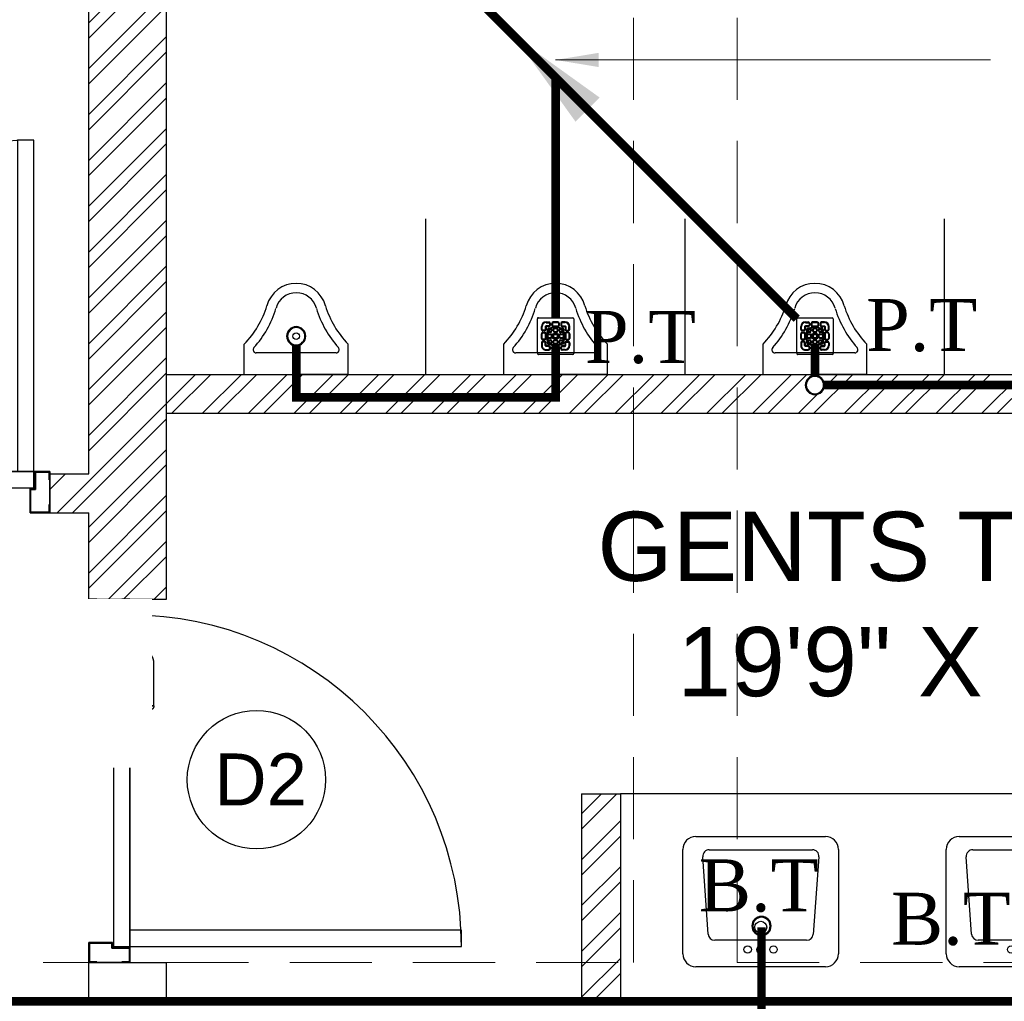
# Model space of a CAD drawing. Header units: inches. Extents: x 113025 to 158499, y 12149 to 30915.
# Tile 120 of 167: x 124021 to 124135, y 29334 to 29447. Entities that reach past the tile are written whole.
import ezdxf

# ---------------------------------------------------------------- set-up
doc = ezdxf.new("R2010")
doc.units = ezdxf.units.IN
doc.header["$MEASUREMENT"] = 0
doc.linetypes.add('HIDDEN', pattern=[0.375, 0.25, -0.125])
for name, color, linetype, lineweight in [('FLOOR RAISE', 4, 'Continuous', 5), ('PD_COLUMN', 2, 'Continuous', 60), ('PD_DOOR', 42, 'Continuous', 25), ('PD_HATCH', 45, 'Continuous', 9), ('PP- 50DIA Soil Waste Sewer pipe', 54, 'Continuous', 25), ('PP-Soil Pipe', 1, 'Continuous', 25), ('PP-SPRINKLER PIPE', 1, 'Continuous', 0), ('PP-TEXT', 7, 'Continuous', 40)]:
    doc.layers.add(name, color=color, linetype=linetype, lineweight=lineweight)
doc.layers.add('PD_025_TEXT', color=61, linetype='Continuous')
doc.layers.add('PD_BASE', color=8, linetype='Continuous', transparency=0.5)
doc.styles.add('Arial', font='GOTHIC.TTF')
doc.styles.get("Standard").update_dxf_attribs({"font": 'arial.ttf', "height": 6})
doc.styles.add('style1', font='arial.ttf', dxfattribs={"height": 500})
doc.styles.add('TIMES NEW ROMAN', font='times.ttf')
doc.dimstyles.new('ISO-10', dxfattribs={"dimtxt": 6, "dimasz": 0.5, "dimexe": 1.25, "dimexo": 0.625, "dimtad": 1, "dimtoh": 1, "dimdec": 1, "dimlunit": 4, "dimtxsty": 'Standard', "dimblk": 'ARCHTICK', "dimcen": 2.5, "dimclrt": 3, "dimadec": 0, "dimazin": 0, "dimtfac": 1, "dimtdec": 1, "dimtmove": 1, "dimatfit": 3, "dimfxl": 1, "dimarcsym": 0})
doc.dimstyles.new('PP-DIM', dxfattribs={"dimtxt": 4, "dimasz": 1, "dimexe": 1, "dimexo": 1, "dimgap": 0.09, "dimtad": 0, "dimdec": 0, "dimzin": 0, "dimdsep": 46, "dimlunit": 4, "dimtxsty": 'TIMES NEW ROMAN', "dimblk": 'ARCHTICK', "dimcen": 0.09, "dimdle": 1, "dimclrd": 256, "dimclre": 256, "dimclrt": 256, "dimadec": 0, "dimazin": 0, "dimtfac": 1, "dimtdec": 4, "dimtofl": 0, "dimtmove": 1, "dimatfit": 3, "dimfxl": 1, "dimtolj": 1, "dimtzin": 0, "dimlwd": -1, "dimlwe": -1, "dimarcsym": 0})
pattern_1 = [(45, (150297.4604, 39481.8853), (-2.65165043, 2.65165043), []), (45, (150299.228, 39481.8853), (-2.65165043, 2.65165043), [])]

# ---------------------------------------------------------------- blocks, each defined once
blk = doc.blocks.new('columns2')
at = {"layer": 'PD_HATCH', "linetype": 'HIDDEN', "ltscale": 38}
for p, q in [((936, -95), (936, 48)), ((924, -95), (924, 42)), ((756, -95), (924, -95)), ((936, -95), (1104, -95))]:
    blk.add_line(p, q, dxfattribs=at)
blk = doc.blocks.new('LV')
at = {"color": 251}
for p, q in [((-254, 510.1), (254, 510.1)), ((-304.8, 50.8), (-304.8, 459.3)), ((-205.3, 127), (-226.3, 430.8)), ((-201, 458), (203.1, 458)), ((228.4, 430.6), (205.5, 126.8)), ((304.8, 459.3), (304.8, 50.8)), ((180.2, 103.5), (-180, 103.5)), ((254, 0), (-254, 0))]:
    blk.add_line(p, q, dxfattribs=at)
for centre, radius in [((0.4, 154.3), 23.6), ((-50.8, 67.2), 14.4), ((0, 67.2), 15.3), ((50.8, 67.2), 14.4)]:
    blk.add_circle(centre, radius, dxfattribs=at)
for centre, radius, start, end in [((-254, 459.3), 50.8, 90, 180), ((254, 459.3), 50.8, 0, 90), ((-201, 432.6), 25.4, 90, 184.2016), ((203.1, 432.6), 25.4, 355.4179, 90), ((-180, 128.9), 25.4, 184.2016, 270), ((180.2, 128.9), 25.4, 270, 355.4179), ((-254, 50.8), 50.8, 180, 270), ((254, 50.8), 50.8, 270, 0)]:
    blk.add_arc(centre, radius, start, end, dxfattribs=at)
blk = doc.blocks.new('A$C33087201')
at = {"color": 251}
for p, q in [((0, 289.6), (165, 289.6)), ((0, 289.6), (0, 193.2)), ((330, 289.6), (165, 289.6)), ((330, 289.6), (330, 193.2)), ((38.1, 220.9), (291.9, 220.9))]:
    blk.add_line(p, q, dxfattribs=at)
blk.add_circle((165, 168.2), 10.4, dxfattribs=at)
for centre, radius, start, end in [((38.1, 210.9), 10, 90, 221.8242), ((291.9, 210.9), 10, 318.1758, 90), ((-215.7, -16.2), 300.6, 16.9059, 44.1446), ((-215.7, -16.2), 330.6, 16.9059, 41.8242), ((545.7, -16.2), 330.6, 138.1758, 163.0941), ((545.7, -16.2), 300.6, 135.8554, 163.0941), ((164.8, 96.2), 96.2, 195.0681, 270.0943), ((164.8, 96.2), 66.2, 195.0681, 270.0943), ((165.2, 96.2), 66.2, 269.9057, 344.9319), ((165.2, 96.2), 96.2, 269.9057, 344.9319)]:
    blk.add_arc(centre, radius, start, end, dxfattribs=at)
blk = doc.blocks.new('door 1')
at = {"layer": 'PD_DOOR', "color": 251}
for p, q in [((159755.9, 15337.6), (159695.9, 15337.6)), ((159695.9, 15337.6), (159695.9, 15312.6)), ((159695.9, 15312.6), (159695.9, 15337.6)), ((159695.9, 15337.6), (159755.9, 15337.6)), ((159695.9, 15212.6), (159695.9, 15337.6)), ((159697.9, 15312.6), (159697.9, 15335.6)), ((159697.9, 15335.6), (159753.9, 15335.6)), ((159753.9, 15335.6), (159697.9, 15335.6)), ((159697.9, 15335.6), (159697.9, 15312.6)), ((159753.9, 15335.6), (159753.9, 15267.6)), ((159753.9, 15267.6), (159753.9, 15335.6)), ((159755.9, 15265.6), (159755.9, 15337.6)), ((159755.9, 15337.6), (159755.9, 15265.6)), ((160472.9, 15356.5), (160472.9, 15360.1)), ((160472.9, 15360.1), (160472.9, 15356.5)), ((160602.9, 15360.1), (160472.9, 15360.1)), ((160472.9, 15360.1), (160472.9, 15359.7)), ((160472.9, 15335.1), (160472.9, 15360.1)), ((160472.9, 15359.7), (160472.9, 15335.6)), ((160472.9, 15335.1), (160472.9, 15338.8)), ((160472.9, 15338.8), (160472.9, 15335.1)), ((160472.9, 15335.6), (160472.9, 15335.1)), ((160472.9, 15335.1), (160602.9, 15335.1)), ((160795.9, 15337.6), (160735.9, 15337.6)), ((160735.9, 15337.6), (160735.9, 15265.6)), ((160735.9, 15265.6), (160735.9, 15337.6)), ((160735.9, 15337.6), (160795.9, 15337.6)), ((160737.9, 15267.6), (160737.9, 15335.6)), ((160737.9, 15335.6), (160793.9, 15335.6)), ((160793.9, 15335.6), (160737.9, 15335.6)), ((160737.9, 15335.6), (160737.9, 15267.6)), ((160793.9, 15335.6), (160793.9, 15312.6)), ((160793.9, 15312.6), (160793.9, 15335.6)), ((160795.9, 15312.6), (160795.9, 15337.6)), ((160795.9, 15337.6), (160795.9, 15312.6)), ((160795.9, 15337.6), (160795.9, 15212.6)), ((159695.9, 15312.6), (159697.9, 15312.6)), ((159697.9, 15312.6), (159695.9, 15312.6)), ((160615.4, 15322.6), (160615.4, 15272.6)), ((160640.4, 15272.6), (160640.4, 15322.6)), ((160793.9, 15312.6), (160795.9, 15312.6)), ((160795.9, 15312.6), (160793.9, 15312.6)), ((160605.4, 15272.6), (160605.4, 15262.6)), ((160622.1, 15272.6), (160605.4, 15272.6)), ((160605.4, 15272.6), (160622.1, 15272.6)), ((160640.4, 15272.6), (160615.4, 15272.6)), ((160615.4, 15272.6), (160621.7, 15272.6)), ((160621.7, 15272.6), (160624.7, 15272.6)), ((160624.7, 15272.6), (160627.9, 15272.6)), ((160627.9, 15272.6), (160631.2, 15272.6)), ((160627.9, 15272.6), (160650.4, 15272.6)), ((160631.2, 15272.6), (160634.2, 15272.6)), ((160650.4, 15272.6), (160633.8, 15272.6)), ((160634.2, 15272.6), (160640.4, 15272.6)), ((160650.4, 15262.6), (160650.4, 15272.6)), ((159753.9, 15267.6), (159738.9, 15267.6)), ((159738.9, 15267.6), (159738.9, 15214.6)), ((159738.9, 15214.6), (159738.9, 15267.6)), ((159738.9, 15267.6), (159753.9, 15267.6)), ((159740.9, 15212.6), (159740.9, 15265.6)), ((159740.9, 15265.6), (159755.9, 15265.6)), ((159755.9, 15265.6), (159740.9, 15265.6)), ((159740.9, 15265.6), (159740.9, 15212.6)), ((160747.9, 15262.6), (159743.9, 15262.6)), ((159743.9, 15262.6), (159743.9, 15212.6)), ((160747.9, 15262.6), (159743.9, 15262.6)), ((159743.9, 15262.6), (159743.9, 15212.6)), ((160650.4, 15262.6), (160605.4, 15262.6)), ((160605.4, 15262.6), (160650.4, 15262.6)), ((160617.9, 15267.6), (160617.9, 15262.6)), ((160637.9, 15267.6), (160617.9, 15267.6)), ((160617.9, 15267.6), (160637.9, 15267.6)), ((160637.9, 15262.6), (160617.9, 15262.6)), ((160617.9, 15262.6), (160637.9, 15262.6)), ((160637.9, 15262.6), (160637.9, 15267.6)), ((160735.9, 15265.6), (160750.9, 15265.6)), ((160750.9, 15265.6), (160735.9, 15265.6)), ((160752.9, 15267.6), (160737.9, 15267.6)), ((160737.9, 15267.6), (160752.9, 15267.6)), ((160747.9, 15212.6), (160747.9, 15262.6)), ((160747.9, 15262.6), (160747.9, 15212.6)), ((160750.9, 15265.6), (160750.9, 15212.6)), ((160750.9, 15212.6), (160750.9, 15265.6)), ((160752.9, 15214.6), (160752.9, 15267.6)), ((160752.9, 15267.6), (160752.9, 15214.6)), ((159697.9, 15237.6), (159695.9, 15237.6)), ((159695.9, 15237.6), (159695.9, 15212.6)), ((159695.9, 15212.6), (159695.9, 15237.6)), ((159695.9, 15237.6), (159697.9, 15237.6)), ((159695.9, 15212.6), (159740.9, 15212.6)), ((159740.9, 15212.6), (159695.9, 15212.6)), ((159695.9, 15212.6), (159743.9, 15212.6)), ((159743.9, 15212.6), (159695.9, 15212.6)), ((159697.9, 15214.6), (159697.9, 15237.6)), ((159697.9, 15237.6), (159697.9, 15214.6)), ((159738.9, 15214.6), (159697.9, 15214.6)), ((159697.9, 15214.6), (159738.9, 15214.6)), ((159793.9, 15212.6), (159743.9, 15212.6)), ((159743.9, 15212.6), (159743.9, 14208.6)), ((159743.9, 15212.6), (160747.9, 15212.6)), ((159743.9, 15212.6), (159793.9, 15212.6)), ((159743.9, 15212.6), (159793.9, 15212.6)), ((159793.9, 15212.6), (159743.9, 15212.6)), ((159793.9, 14208.6), (159793.9, 15212.6)), ((159793.9, 15212.6), (160747.9, 15212.6)), ((159793.9, 15212.6), (160747.9, 15212.6)), ((160747.9, 15212.6), (159793.9, 15212.6)), ((160605.4, 15212.6), (160605.4, 15202.6)), ((160605.4, 15212.6), (160650.4, 15212.6)), ((160639.2, 15212.6), (160605.4, 15212.6)), ((160617.9, 15212.6), (160617.9, 15207.6)), ((160617.9, 15212.6), (160637.9, 15212.6)), ((160618.3, 15212.6), (160617.9, 15212.6)), ((160637.9, 15212.6), (160618.3, 15212.6)), ((160637.9, 15207.6), (160637.9, 15212.6)), ((160650.4, 15212.6), (160639.2, 15212.6)), ((160650.4, 15202.6), (160650.4, 15212.6)), ((160747.9, 15212.6), (160795.9, 15212.6)), ((160795.9, 15212.6), (160747.9, 15212.6)), ((160750.9, 15212.6), (160795.9, 15212.6)), ((160795.9, 15212.6), (160750.9, 15212.6)), ((160793.9, 15214.6), (160752.9, 15214.6)), ((160752.9, 15214.6), (160793.9, 15214.6)), ((160795.9, 15237.6), (160793.9, 15237.6)), ((160793.9, 15237.6), (160793.9, 15214.6)), ((160793.9, 15214.6), (160793.9, 15237.6)), ((160793.9, 15237.6), (160795.9, 15237.6)), ((160795.9, 15212.6), (160795.9, 15237.6)), ((160795.9, 15237.6), (160795.9, 15212.6)), ((160605.4, 15202.6), (160650.4, 15202.6)), ((160650.4, 15202.6), (160605.4, 15202.6)), ((160615.4, 15202.6), (160615.4, 15177.6)), ((160615.4, 15202.6), (160640.4, 15202.6)), ((160640.4, 15202.6), (160615.4, 15202.6)), ((160617.9, 15207.6), (160637.9, 15207.6)), ((160637.9, 15207.6), (160617.9, 15207.6)), ((160640.4, 15177.6), (160640.4, 15202.6)), ((160472.9, 15165.1), (160472.9, 15161.5)), ((160472.9, 15161.5), (160472.9, 15165.1)), ((160602.9, 15165.1), (160472.9, 15165.1)), ((160472.9, 15165.1), (160472.9, 15164.7)), ((160472.9, 15140.1), (160472.9, 15165.1)), ((160472.9, 15164.7), (160472.9, 15140.6)), ((160472.9, 15143.8), (160472.9, 15140.1)), ((160472.9, 15140.1), (160472.9, 15143.8)), ((160472.9, 15140.6), (160472.9, 15140.1)), ((160472.9, 15140.1), (160602.9, 15140.1)), ((159743.9, 14208.6), (159793.9, 14208.6))]:
    blk.add_line(p, q, dxfattribs=at)
at = {"layer": 'PD_DOOR', "color": 251, "flags": 128}
for points in [[(160460.4, 15347.6), (160460.5, 15348.1), (160460.5, 15348.6), (160460.5, 15349.1), (160460.6, 15349.6), (160460.7, 15350.1), (160460.8, 15350.6), (160460.9, 15351.1), (160461.1, 15351.6), (160461.2, 15352), (160461.4, 15352.5), (160461.6, 15353), (160461.9, 15353.4), (160462.1, 15353.9), (160462.4, 15354.3), (160462.6, 15354.7), (160462.9, 15355.1), (160463.2, 15355.5), (160463.5, 15355.9), (160463.9, 15356.3), (160464.2, 15356.6), (160464.6, 15357), (160465, 15357.3), (160465.4, 15357.6), (160465.8, 15357.9), (160466.2, 15358.2), (160466.6, 15358.4), (160467, 15358.7), (160467.5, 15358.9), (160467.9, 15359.1), (160468.4, 15359.3), (160468.9, 15359.5), (160469.4, 15359.6), (160469.8, 15359.8), (160470.3, 15359.9), (160470.8, 15360), (160471.3, 15360), (160471.8, 15360.1), (160472.3, 15360.1), (160472.8, 15360.1), (160472.9, 15360.1)], [(160472.9, 15335.1), (160472.4, 15335.2), (160471.9, 15335.2), (160471.4, 15335.2), (160470.9, 15335.3), (160470.5, 15335.4), (160470, 15335.5), (160469.5, 15335.6), (160469, 15335.8), (160468.5, 15335.9), (160468.1, 15336.1), (160467.6, 15336.3), (160467.2, 15336.6), (160466.7, 15336.8), (160466.3, 15337.1), (160465.9, 15337.3), (160465.5, 15337.6), (160465.1, 15337.9), (160464.7, 15338.2), (160464.3, 15338.6), (160464, 15338.9), (160463.6, 15339.3), (160463.3, 15339.7), (160463, 15340.1), (160462.7, 15340.5), (160462.4, 15340.9), (160462.2, 15341.3), (160461.9, 15341.8), (160461.7, 15342.2), (160461.5, 15342.7), (160461.3, 15343.1), (160461.1, 15343.6), (160461, 15344.1), (160460.8, 15344.5), (160460.7, 15345), (160460.6, 15345.5), (160460.5, 15346), (160460.5, 15346.5), (160460.5, 15347), (160460.4, 15347.5), (160460.4, 15347.6)], [(160640.4, 15322.6), (160640.4, 15324.1), (160640.3, 15325.6), (160640.2, 15327.1), (160640, 15328.6), (160639.7, 15330.1), (160639.4, 15331.6), (160639, 15333), (160638.5, 15334.4), (160638, 15335.9), (160637.5, 15337.2), (160636.9, 15338.6), (160636.2, 15340), (160635.5, 15341.3), (160634.7, 15342.6), (160633.9, 15343.8), (160633, 15345), (160632.1, 15346.2), (160631.1, 15347.4), (160630.1, 15348.5), (160629.1, 15349.5), (160628, 15350.6), (160626.8, 15351.5), (160625.7, 15352.5), (160624.4, 15353.4), (160623.2, 15354.2), (160621.9, 15355), (160620.6, 15355.7), (160619.3, 15356.4), (160617.9, 15357), (160616.5, 15357.6), (160615.1, 15358.1), (160613.7, 15358.6), (160612.2, 15359), (160610.8, 15359.3), (160609.3, 15359.6), (160607.8, 15359.8), (160606.3, 15360), (160604.8, 15360.1), (160603.3, 15360.1), (160602.9, 15360.1)], [(160602.9, 15335.1), (160603.4, 15335.1), (160603.9, 15335.1), (160604.4, 15335.1), (160604.9, 15335), (160605.4, 15334.9), (160605.9, 15334.8), (160606.4, 15334.7), (160606.9, 15334.5), (160607.3, 15334.3), (160607.8, 15334.2), (160608.3, 15334), (160608.7, 15333.7), (160609.2, 15333.5), (160609.6, 15333.2), (160610, 15333), (160610.4, 15332.7), (160610.8, 15332.4), (160611.2, 15332), (160611.6, 15331.7), (160611.9, 15331.4), (160612.2, 15331), (160612.6, 15330.6), (160612.9, 15330.2), (160613.2, 15329.8), (160613.5, 15329.4), (160613.7, 15329), (160614, 15328.5), (160614.2, 15328.1), (160614.4, 15327.6), (160614.6, 15327.2), (160614.8, 15326.7), (160614.9, 15326.2), (160615.1, 15325.7), (160615.2, 15325.3), (160615.3, 15324.8), (160615.3, 15324.3), (160615.4, 15323.8), (160615.4, 15323.3), (160615.4, 15322.8), (160615.4, 15322.6)], [(160460.4, 15152.6), (160460.5, 15153.1), (160460.5, 15153.6), (160460.5, 15154.1), (160460.6, 15154.6), (160460.7, 15155.1), (160460.8, 15155.6), (160460.9, 15156.1), (160461.1, 15156.6), (160461.2, 15157), (160461.4, 15157.5), (160461.6, 15158), (160461.9, 15158.4), (160462.1, 15158.9), (160462.4, 15159.3), (160462.6, 15159.7), (160462.9, 15160.1), (160463.2, 15160.5), (160463.5, 15160.9), (160463.9, 15161.3), (160464.2, 15161.6), (160464.6, 15162), (160465, 15162.3), (160465.4, 15162.6), (160465.8, 15162.9), (160466.2, 15163.2), (160466.6, 15163.4), (160467, 15163.7), (160467.5, 15163.9), (160467.9, 15164.1), (160468.4, 15164.3), (160468.9, 15164.5), (160469.4, 15164.6), (160469.8, 15164.8), (160470.3, 15164.9), (160470.8, 15165), (160471.3, 15165), (160471.8, 15165.1), (160472.3, 15165.1), (160472.8, 15165.1), (160472.9, 15165.1)], [(160602.9, 15140.1), (160604.4, 15140.2), (160605.9, 15140.3), (160607.4, 15140.4), (160608.9, 15140.6), (160610.4, 15140.9), (160611.9, 15141.2), (160613.3, 15141.6), (160614.7, 15142), (160616.2, 15142.5), (160617.5, 15143.1), (160618.9, 15143.7), (160620.3, 15144.4), (160621.6, 15145.1), (160622.9, 15145.9), (160624.1, 15146.7), (160625.3, 15147.6), (160626.5, 15148.5), (160627.7, 15149.5), (160628.8, 15150.5), (160629.8, 15151.5), (160630.9, 15152.6), (160631.8, 15153.8), (160632.8, 15154.9), (160633.7, 15156.1), (160634.5, 15157.4), (160635.3, 15158.7), (160636, 15160), (160636.7, 15161.3), (160637.3, 15162.7), (160637.9, 15164.1), (160638.4, 15165.5), (160638.9, 15166.9), (160639.3, 15168.3), (160639.6, 15169.8), (160639.9, 15171.3), (160640.1, 15172.8), (160640.3, 15174.2), (160640.4, 15175.7), (160640.4, 15177.2), (160640.4, 15177.6)], [(160615.4, 15177.6), (160615.4, 15177.1), (160615.4, 15176.6), (160615.4, 15176.1), (160615.3, 15175.7), (160615.2, 15175.2), (160615.1, 15174.7), (160615, 15174.2), (160614.8, 15173.7), (160614.6, 15173.2), (160614.5, 15172.8), (160614.3, 15172.3), (160614, 15171.9), (160613.8, 15171.4), (160613.5, 15171), (160613.3, 15170.6), (160613, 15170.2), (160612.7, 15169.8), (160612.3, 15169.4), (160612, 15169), (160611.7, 15168.7), (160611.3, 15168.3), (160610.9, 15168), (160610.5, 15167.7), (160610.1, 15167.4), (160609.7, 15167.1), (160609.3, 15166.9), (160608.8, 15166.6), (160608.4, 15166.4), (160607.9, 15166.2), (160607.5, 15166), (160607, 15165.8), (160606.5, 15165.7), (160606, 15165.5), (160605.6, 15165.4), (160605.1, 15165.3), (160604.6, 15165.3), (160604.1, 15165.2), (160603.6, 15165.2), (160603.1, 15165.1), (160602.9, 15165.1)], [(160472.9, 15140.1), (160472.4, 15140.2), (160471.9, 15140.2), (160471.4, 15140.2), (160470.9, 15140.3), (160470.5, 15140.4), (160470, 15140.5), (160469.5, 15140.6), (160469, 15140.8), (160468.5, 15140.9), (160468.1, 15141.1), (160467.6, 15141.3), (160467.2, 15141.6), (160466.7, 15141.8), (160466.3, 15142.1), (160465.9, 15142.3), (160465.5, 15142.6), (160465.1, 15142.9), (160464.7, 15143.2), (160464.3, 15143.6), (160464, 15143.9), (160463.6, 15144.3), (160463.3, 15144.7), (160463, 15145.1), (160462.7, 15145.5), (160462.4, 15145.9), (160462.2, 15146.3), (160461.9, 15146.8), (160461.7, 15147.2), (160461.5, 15147.7), (160461.3, 15148.1), (160461.1, 15148.6), (160461, 15149.1), (160460.8, 15149.5), (160460.7, 15150), (160460.6, 15150.5), (160460.5, 15151), (160460.5, 15151.5), (160460.5, 15152), (160460.4, 15152.5), (160460.4, 15152.6)]]:
    blk.add_lwpolyline(points, dxfattribs=at)
at = {"layer": 'PD_DOOR', "color": 251}
blk.add_arc((159743.9, 15212.6), 1004, 270, 0, dxfattribs=at)
blk = doc.blocks.new('DOOR1')
at = {"color": 251, "xscale": 0.03818181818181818, "yscale": 0.03818181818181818, "zscale": 0.03818181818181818, "rotation": 90}
blk.add_blockref('door 1', (-2370.94, -8406.75), dxfattribs=at)
blk = doc.blocks.new('FIRST FLOOR AR PLAN')
at = {"layer": 'PD_BASE'}
h = blk.add_hatch(dxfattribs=at)
h.set_pattern_fill('ANSI32', color=256, scale=10)
h.set_pattern_definition(pattern_1)
h.paths.add_polyline_path([(123758.99, 21593.5), (123752.99, 21593.5), (123752.99, 21557.5), (123758.99, 21557.5)])
h.paths.add_polyline_path([(123758.99, 21557.5), (123752.99, 21557.5), (123752.99, 21521.5), (123758.99, 21521.5)])
h.paths.add_polyline_path([(123752.99, 21521.5), (123752.99, 21485.5), (123758.99, 21485.5), (123758.99, 21521.5)])
h.paths.add_polyline_path([(123758.99, 21485.5), (123752.99, 21485.5), (123752.99, 21449.5), (123758.99, 21449.5)])
h.paths.add_polyline_path([(123758.99, 21449.5), (123752.99, 21449.5), (123752.99, 21413.5), (123758.99, 21413.5)])
h.paths.add_polyline_path([(123758.99, 21413.5), (123752.99, 21413.5), (123752.99, 21377.5), (123758.99, 21377.5)])
h.paths.add_polyline_path([(124037.99, 21593.5), (124028.99, 21593.5), (124028.99, 21504), (124024.49, 21504), (124024.49, 21499.5), (124028.99, 21499.5), (124028.99, 21489.5), (124037.99, 21489.5)])
h.paths.add_polyline_path([(123956.99, 21593.5), (123952.49, 21593.5), (123952.49, 21504), (123947.99, 21504), (123947.99, 21499.5), (123982.49, 21499.5), (123982.49, 21504), (123956.99, 21504)])
h.paths.add_polyline_path([(123952.49, 21575.5), (123949.49, 21575.5), (123949.49, 21571), (123952.49, 21571)], flags=17)
h.paths.add_polyline_path([(123925.49, 21575.5), (123922.49, 21575.5), (123922.49, 21584.5), (123917.99, 21584.5), (123917.99, 21575.5), (123907.49, 21575.5), (123907.49, 21571), (123925.49, 21571)])
h.paths.add_polyline_path([(123871.49, 21593.5), (123866.99, 21593.5), (123866.99, 21577.5), (123866.99, 21571), (123871.49, 21571), (123871.49, 21575.5)])
h.paths.add_polyline_path([(124162.49, 21593.5), (124157.99, 21593.5), (124157.99, 21575.5), (124162.49, 21575.5)])
h = blk.add_hatch(dxfattribs=at)
h.set_pattern_fill('ANSI32', color=256, scale=10)
h.set_pattern_definition(pattern_1)
h.paths.add_polyline_path([(124090.49, 21467), (124085.99, 21467), (124085.99, 21443), (124090.49, 21443)])
h.paths.add_polyline_path([(124223.99, 21480.62), (124214.99, 21480.62), (124214.99, 21443), (124219.49, 21443), (124219.49, 21476.12), (124223.99, 21476.12)])
h.paths.add_polyline_path([(124274.99, 21480.62), (124247.99, 21480.62), (124247.99, 21476.12), (124274.99, 21476.12)])
h.paths.add_polyline_path([(124162.49, 21533.5), (124157.99, 21533.5), (124157.99, 21515.5), (124037.99, 21515.5), (124037.99, 21511), (124162.49, 21511)])
at = {"layer": 'PD_BASE', "lineweight": 30}
for p, q in [((124028.99, 21504), (124028.99, 21593.5)), ((124037.99, 21515.5), (124157.99, 21515.5)), ((124037.99, 21511), (124162.49, 21511)), ((124024.49, 21504), (124028.99, 21504)), ((124024.49, 21499.5), (124024.49, 21504)), ((124024.49, 21499.5), (124028.99, 21499.5)), ((124028.99, 21489.5), (124028.99, 21499.5)), ((124085.99, 21467), (124085.99, 21443)), ((124085.99, 21467), (124090.49, 21467)), ((124090.49, 21467), (124090.49, 21443)), ((124028.99, 21443), (124028.99, 21447.5)), ((124028.99, 21447.5), (124037.99, 21447.5)), ((124037.99, 21443), (124037.99, 21447.5))]:
    blk.add_line(p, q, dxfattribs=at)
at = {"layer": 'PD_BASE', "ltscale": 12}
for p, q in [((124067.99, 21515.5), (124067.99, 21533.5)), ((124097.99, 21515.5), (124097.99, 21533.5)), ((124127.99, 21515.5), (124127.99, 21533.5)), ((124214.99, 21467), (124090.49, 21467))]:
    blk.add_line(p, q, dxfattribs=at)
at = {"layer": 'PD_BASE', "lineweight": 30}
blk.add_lwpolyline([(124028.99, 21489.5), (124037.99, 21489.5), (124037.99, 21593.5)], dxfattribs=at)
at = {"layer": 'PD_BASE'}
blk.add_circle((124048.39, 21468.63), 8, dxfattribs=at)
at = {"layer": 'PD_BASE', "ltscale": 25, "rotation": 90.00000000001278}
blk.add_blockref('DOOR1', (121715.22, 24456.06), dxfattribs=at)
at = {"layer": 'PD_BASE', "ltscale": 12, "xscale": 0.03636363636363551, "yscale": 0.03636363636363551, "zscale": 0.03636363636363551, "rotation": 180}
for p in [(124058.99, 21526.03), (124088.99, 21526.03), (124118.99, 21526.03)]:
    blk.add_blockref('A$C33087201', p, dxfattribs=at)
at = {"layer": 'PD_BASE', "ltscale": 25}
blk.add_blockref('DOOR1', (126985.55, 23756.77), dxfattribs=at)
at = {"layer": 'PD_BASE', "ltscale": 12, "xscale": 0.0295236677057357, "yscale": 0.0295236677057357, "zscale": 0.0295236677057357}
for p in [(124106.71, 21447), (124137.18, 21447)]:
    blk.add_blockref('LV', p, dxfattribs=at)
at = {"layer": 'PD_COLUMN'}
blk.add_blockref('columns2', (123167.99, 21542.5), dxfattribs=at)
at = {"layer": 'PD_BASE', "char_height": 8, "width": 128.4952, "attachment_point": 1, "style": 'style1'}
for s, insert in [('\\pi21.817; LADIES TOILET\\P\\pi38.63;16\'7" X 18\'', (123794.07, 21547.87)), ('\\pi38.106;H. TOILET\\P\\pi44.447;6\' X 7\'5"', (123922.68, 21547.87)), ('\\pi24.294;GENTS TOILET\\P\\pi33.538;19\'9" X 12\'6"', (124063.54, 21499.62))]:
    blk.add_mtext(s, dxfattribs=dict(at, insert=insert))
at = {"layer": 'PD_BASE', "char_height": 6, "attachment_point": 1}
for s, insert, width in [('D2', (124043.52, 21471.66), 47.1418), ('\\pi51.834;+10" LVL', (123907.08, 21454.46), 137.3386)]:
    blk.add_mtext(s, dxfattribs=dict(at, insert=insert, width=width))
blk = doc.blocks.new('PP-GRATING')
at = {"linetype": 'Continuous'}
for p, q in [((-53.1, -49.4), (-53.1, 49.4)), ((-49.7, 52.9), (49.7, 52.9)), ((-27.6, 40.7), (-27.6, 38.6)), ((-19.6, 40.7), (-27.6, 40.7)), ((-19.6, 38.6), (-27.6, 38.6)), ((-27.6, 29.6), (-27.6, 27.5)), ((-27.6, 29.6), (-19.6, 29.6)), ((-19.6, 38.6), (-19.6, 40.7)), ((-19.6, 27.5), (-19.6, 29.6)), ((-17.3, 31.8), (-17.3, 36.4)), ((-15.3, 36.4), (-17.3, 36.4)), ((-17.3, 31.8), (-15.3, 31.8)), ((-15.3, 31.8), (-15.3, 36.4)), ((-11.4, 36.4), (-11.4, 31.8)), ((-9.4, 36.4), (-11.4, 36.4)), ((-11.4, 31.8), (-9.4, 31.8)), ((-9.4, 36.4), (-9.4, 31.8)), ((-7.1, 38.6), (-7.1, 40.7)), ((-7.1, 40.7), (6.5, 40.7)), ((-7.1, 38.6), (6.5, 38.6)), ((-7.1, 29.6), (6.5, 29.6)), ((-7.1, 29.6), (-7.1, 27.5)), ((6.5, 40.7), (6.5, 38.6)), ((6.5, 29.6), (6.5, 27.5)), ((8.8, 31.8), (8.8, 36.4)), ((10.9, 36.4), (8.8, 36.4)), ((8.8, 31.8), (10.9, 31.8)), ((10.9, 31.8), (10.9, 36.4)), ((14.7, 31.8), (14.7, 36.4)), ((14.7, 36.4), (16.8, 36.4)), ((16.8, 31.8), (14.7, 31.8)), ((16.8, 31.8), (16.8, 36.4)), ((19, 40.7), (27, 40.7)), ((19, 38.6), (19, 40.7)), ((19, 38.6), (27, 38.6)), ((27, 29.6), (19, 29.6)), ((19, 27.5), (19, 29.6)), ((27, 40.7), (27, 38.6)), ((27, 29.6), (27, 27.5)), ((52.6, 50), (52.6, -48.9)), ((-38.9, 27.3), (-41, 27.3)), ((-41, 27.3), (-41, 19.3)), ((-38.9, 19.3), (-41, 19.3)), ((-41, 6.8), (-41, -6.8)), ((-38.9, 6.8), (-41, 6.8)), ((-38.9, 27.3), (-38.9, 19.3)), ((-38.9, 6.8), (-38.9, -6.8)), ((-36.7, 17), (-32.1, 17)), ((-36.7, 17), (-36.7, 15)), ((-36.7, 15), (-32.1, 15)), ((-32.1, 11.1), (-36.7, 11.1)), ((-36.7, 11.1), (-36.7, 9.1)), ((-32.1, 9.1), (-36.7, 9.1)), ((-32.1, 9.1), (-32.1, 11.1)), ((-29.8, 19.3), (-29.8, 27.3)), ((-27.8, 27.3), (-29.8, 27.3)), ((-29.8, 19.3), (-27.8, 19.3)), ((-29.8, -6.8), (-29.8, 6.8)), ((-29.8, 6.8), (-27.8, 6.8)), ((-27.8, 19.3), (-27.8, 27.3)), ((-27.8, -6.8), (-27.8, 6.8)), ((-27.6, 27.5), (-19.6, 27.5)), ((-23.9, 14.8), (-23.9, 19.3)), ((-21.9, 19.3), (-23.9, 19.3)), ((-21.9, 14.8), (-23.9, 14.8)), ((-23.9, -2.3), (-23.9, 2.3)), ((-21.9, 2.3), (-23.9, 2.3)), ((-21.9, 14.8), (-21.9, 19.3)), ((-21.9, -2.3), (-21.9, 2.3)), ((-19.6, 23.6), (-15.1, 23.6)), ((-19.6, 21.6), (-19.6, 23.6)), ((-19.6, 21.6), (-15.1, 21.6)), ((-15.1, 12.5), (-19.6, 12.5)), ((-19.6, 12.5), (-19.6, 10.5)), ((-15.1, 10.5), (-19.6, 10.5)), ((-19.6, 6.6), (-15.1, 6.6)), ((-19.6, 4.5), (-19.6, 6.6)), ((-19.6, 4.5), (-15.1, 4.5)), ((-15.1, 23.6), (-15.1, 21.6)), ((-15.1, 12.5), (-15.1, 10.5)), ((-15.1, 6.6), (-15.1, 4.5)), ((-12.8, 19.3), (-12.8, 14.8)), ((-10.7, 19.3), (-12.8, 19.3)), ((-12.8, 14.8), (-10.7, 14.8)), ((-12.8, 2.3), (-12.8, -2.3)), ((-10.7, 2.3), (-12.8, 2.3)), ((-10.7, 19.3), (-10.7, 14.8)), ((-10.7, 2.3), (-10.7, -2.3)), ((-7.1, 27.5), (6.5, 27.5)), ((-6.9, 14.8), (-6.9, 19.3)), ((-4.8, 19.3), (-6.9, 19.3)), ((-4.8, 14.8), (-6.9, 14.8)), ((-6.9, -2.3), (-6.9, 2.3)), ((-4.8, 2.3), (-6.9, 2.3)), ((-4.8, 14.8), (-4.8, 19.3)), ((-4.8, -2.3), (-4.8, 2.3)), ((-2.6, 23.6), (2, 23.6)), ((-2.6, 21.6), (-2.6, 23.6)), ((-2.6, 21.6), (2, 21.6)), ((2, 12.5), (-2.6, 12.5)), ((-2.6, 12.5), (-2.6, 10.5)), ((2, 10.5), (-2.6, 10.5)), ((-2.6, 6.6), (2, 6.6)), ((-2.6, 4.5), (-2.6, 6.6)), ((-2.6, 4.5), (2, 4.5)), ((2, 23.6), (2, 21.6)), ((2, 12.5), (2, 10.5)), ((2, 6.6), (2, 4.5)), ((4.3, 19.3), (4.3, 14.8)), ((6.3, 19.3), (4.3, 19.3)), ((4.3, 14.8), (6.3, 14.8)), ((4.3, 2.3), (4.3, -2.3)), ((6.3, 2.3), (4.3, 2.3)), ((6.3, 19.3), (6.3, 14.8)), ((6.3, 2.3), (6.3, -2.3)), ((10.2, 14.8), (10.2, 19.3)), ((12.2, 19.3), (10.2, 19.3)), ((12.2, 14.8), (10.2, 14.8)), ((10.2, -2.3), (10.2, 2.3)), ((12.2, 2.3), (10.2, 2.3)), ((12.2, 14.8), (12.2, 19.3)), ((12.2, -2.3), (12.2, 2.3)), ((14.5, 23.6), (19, 23.6)), ((14.5, 21.6), (14.5, 23.6)), ((14.5, 21.6), (19, 21.6)), ((19, 12.5), (14.5, 12.5)), ((14.5, 12.5), (14.5, 10.5)), ((19, 10.5), (14.5, 10.5)), ((14.5, 6.6), (19, 6.6)), ((14.5, 4.5), (14.5, 6.6)), ((14.5, 4.5), (19, 4.5)), ((27, 27.5), (19, 27.5)), ((19, 23.6), (19, 21.6)), ((19, 12.5), (19, 10.5)), ((19, 6.6), (19, 4.5)), ((21.3, 19.3), (21.3, 14.8)), ((23.4, 19.3), (21.3, 19.3)), ((21.3, 14.8), (23.4, 14.8)), ((21.3, 2.3), (21.3, -2.3)), ((23.4, 2.3), (21.3, 2.3)), ((23.4, 19.3), (23.4, 14.8)), ((23.4, 2.3), (23.4, -2.3)), ((27.2, 19.3), (27.2, 27.3)), ((27.2, 27.3), (29.3, 27.3)), ((29.3, 19.3), (27.2, 19.3)), ((27.2, -6.8), (27.2, 6.8)), ((29.3, 6.8), (27.2, 6.8)), ((29.3, 19.3), (29.3, 27.3)), ((29.3, -6.8), (29.3, 6.8)), ((36.1, 17), (31.5, 17)), ((36.1, 15), (31.5, 15)), ((31.5, 11.1), (36.1, 11.1)), ((31.5, 9.1), (31.5, 11.1)), ((31.5, 9.1), (36.1, 9.1)), ((36.1, 17), (36.1, 15)), ((36.1, 11.1), (36.1, 9.1)), ((38.4, 27.3), (38.4, 19.3)), ((38.4, 27.3), (40.4, 27.3)), ((38.4, 19.3), (40.4, 19.3)), ((38.4, 6.8), (38.4, -6.8)), ((38.4, 6.8), (40.4, 6.8)), ((40.4, 27.3), (40.4, 19.3)), ((40.4, 6.8), (40.4, -6.8)), ((-41, -6.8), (-38.9, -6.8)), ((-41, -27.3), (-41, -19.3)), ((-38.9, -19.3), (-41, -19.3)), ((-38.9, -27.3), (-41, -27.3)), ((-38.9, -27.3), (-38.9, -19.3)), ((-36.7, -9.1), (-32.1, -9.1)), ((-36.7, -9.1), (-36.7, -11.1)), ((-36.7, -11.1), (-32.1, -11.1)), ((-36.7, -17), (-36.7, -15)), ((-36.7, -15), (-32.1, -15)), ((-36.7, -17), (-32.1, -17)), ((-32.1, -9.1), (-32.1, -11.1)), ((-29.8, -6.8), (-27.8, -6.8)), ((-29.8, -19.3), (-27.8, -19.3)), ((-29.8, -19.3), (-29.8, -27.3)), ((-27.8, -27.3), (-29.8, -27.3)), ((-27.8, -19.3), (-27.8, -27.3)), ((-27.6, -27.5), (-19.6, -27.5)), ((-27.6, -29.6), (-27.6, -27.5)), ((-21.9, -2.3), (-23.9, -2.3)), ((-23.9, -19.3), (-23.9, -14.8)), ((-21.9, -14.8), (-23.9, -14.8)), ((-21.9, -19.3), (-23.9, -19.3)), ((-21.9, -19.3), (-21.9, -14.8)), ((-15.1, -4.5), (-19.6, -4.5)), ((-19.6, -4.5), (-19.6, -6.6)), ((-15.1, -6.6), (-19.6, -6.6)), ((-19.6, -10.5), (-15.1, -10.5)), ((-19.6, -12.5), (-19.6, -10.5)), ((-19.6, -12.5), (-15.1, -12.5)), ((-15.1, -21.6), (-19.6, -21.6)), ((-19.6, -21.6), (-19.6, -23.6)), ((-15.1, -23.6), (-19.6, -23.6)), ((-19.6, -27.5), (-19.6, -29.6)), ((-15.1, -4.5), (-15.1, -6.6)), ((-15.1, -10.5), (-15.1, -12.5)), ((-15.1, -21.6), (-15.1, -23.6)), ((-12.8, -2.3), (-10.7, -2.3)), ((-12.8, -14.8), (-12.8, -19.3)), ((-10.7, -14.8), (-12.8, -14.8)), ((-12.8, -19.3), (-10.7, -19.3)), ((-10.7, -14.8), (-10.7, -19.3)), ((-7.1, -27.5), (6.5, -27.5)), ((-7.1, -29.6), (-7.1, -27.5)), ((-4.8, -2.3), (-6.9, -2.3)), ((-6.9, -19.3), (-6.9, -14.8)), ((-4.8, -14.8), (-6.9, -14.8)), ((-4.8, -19.3), (-6.9, -19.3)), ((-4.8, -19.3), (-4.8, -14.8)), ((2, -4.5), (-2.6, -4.5)), ((-2.6, -4.5), (-2.6, -6.6)), ((2, -6.6), (-2.6, -6.6)), ((-2.6, -10.5), (2, -10.5)), ((-2.6, -12.5), (-2.6, -10.5)), ((-2.6, -12.5), (2, -12.5)), ((2, -21.6), (-2.6, -21.6)), ((-2.6, -21.6), (-2.6, -23.6)), ((2, -23.6), (-2.6, -23.6)), ((2, -4.5), (2, -6.6)), ((2, -10.5), (2, -12.5)), ((2, -21.6), (2, -23.6)), ((4.3, -2.3), (6.3, -2.3)), ((4.3, -14.8), (4.3, -19.3)), ((6.3, -14.8), (4.3, -14.8)), ((4.3, -19.3), (6.3, -19.3)), ((6.3, -14.8), (6.3, -19.3)), ((6.5, -29.6), (6.5, -27.5)), ((12.2, -2.3), (10.2, -2.3)), ((10.2, -19.3), (10.2, -14.8)), ((12.2, -14.8), (10.2, -14.8)), ((12.2, -19.3), (10.2, -19.3)), ((12.2, -19.3), (12.2, -14.8)), ((19, -4.5), (14.5, -4.5)), ((14.5, -4.5), (14.5, -6.6)), ((19, -6.6), (14.5, -6.6)), ((14.5, -10.5), (19, -10.5)), ((14.5, -12.5), (14.5, -10.5)), ((14.5, -12.5), (19, -12.5)), ((19, -21.6), (14.5, -21.6)), ((14.5, -21.6), (14.5, -23.6)), ((19, -23.6), (14.5, -23.6)), ((19, -4.5), (19, -6.6)), ((19, -10.5), (19, -12.5)), ((19, -21.6), (19, -23.6)), ((27, -27.5), (19, -27.5)), ((19, -27.5), (19, -29.6)), ((21.3, -2.3), (23.4, -2.3)), ((21.3, -14.8), (21.3, -19.3)), ((23.4, -14.8), (21.3, -14.8)), ((21.3, -19.3), (23.4, -19.3)), ((23.4, -14.8), (23.4, -19.3)), ((27, -29.6), (27, -27.5)), ((29.3, -6.8), (27.2, -6.8)), ((27.2, -19.3), (27.2, -27.3)), ((29.3, -19.3), (27.2, -19.3)), ((27.2, -27.3), (29.3, -27.3)), ((29.3, -19.3), (29.3, -27.3)), ((36.1, -9.1), (31.5, -9.1)), ((31.5, -9.1), (31.5, -11.1)), ((36.1, -11.1), (31.5, -11.1)), ((36.1, -15), (31.5, -15)), ((36.1, -17), (31.5, -17)), ((36.1, -9.1), (36.1, -11.1)), ((36.1, -17), (36.1, -15)), ((40.4, -6.8), (38.4, -6.8)), ((38.4, -19.3), (40.4, -19.3)), ((38.4, -27.3), (38.4, -19.3)), ((38.4, -27.3), (40.4, -27.3)), ((40.4, -27.3), (40.4, -19.3)), ((49.2, -52.3), (-50.3, -52.3)), ((-27.6, -29.6), (-19.6, -29.6)), ((-27.6, -40.7), (-27.6, -38.6)), ((-19.6, -38.6), (-27.6, -38.6)), ((-19.6, -40.7), (-27.6, -40.7)), ((-19.6, -38.6), (-19.6, -40.7)), ((-17.3, -31.8), (-17.3, -36.4)), ((-17.3, -31.8), (-15.3, -31.8)), ((-15.3, -36.4), (-17.3, -36.4)), ((-15.3, -31.8), (-15.3, -36.4)), ((-11.4, -36.4), (-11.4, -31.8)), ((-11.4, -31.8), (-9.4, -31.8)), ((-9.4, -36.4), (-11.4, -36.4)), ((-9.4, -36.4), (-9.4, -31.8)), ((-7.1, -29.6), (6.5, -29.6)), ((6.5, -38.6), (-7.1, -38.6)), ((-7.1, -38.6), (-7.1, -40.7)), ((6.5, -40.7), (-7.1, -40.7)), ((6.5, -38.7), (6.5, -40.7)), ((8.8, -31.8), (8.8, -36.4)), ((8.8, -31.8), (10.9, -31.8)), ((8.8, -36.4), (10.9, -36.4)), ((10.9, -31.8), (10.9, -36.4)), ((14.7, -31.8), (14.7, -36.4)), ((16.8, -31.8), (14.7, -31.8)), ((14.7, -36.4), (16.8, -36.4)), ((16.8, -31.8), (16.8, -36.4)), ((27, -29.6), (19, -29.6)), ((19, -38.6), (19, -40.7)), ((19, -38.6), (27, -38.6)), ((19, -40.7), (27, -40.7)), ((27, -40.7), (27, -38.6))]:
    blk.add_line(p, q, dxfattribs=at)
for centre, radius, start, end in [((-49.7, 49.4), 3.41, 90, 180), ((-27.6, 27.3), 13.4, 90, 180), ((-27.6, 27.3), 11.4, 90, 180), ((-27.6, 27.3), 2.27, 90, 180), ((-19.6, 36.4), 4.32, 360, 90), ((-19.6, 36.4), 2.27, 360, 90), ((-19.6, 31.8), 4.32, 270, 360), ((-19.6, 31.8), 2.27, 270, 360), ((-7.1, 36.4), 4.32, 90, 180), ((-7.1, 31.8), 4.32, 180, 270), ((-7.1, 36.4), 2.27, 90, 180), ((-7.1, 31.8), 2.27, 180, 270), ((6.5, 36.4), 4.32, 360, 90), ((6.5, 36.4), 2.27, 360, 90), ((6.5, 31.8), 4.32, 270, 360), ((6.5, 31.8), 2.27, 270, 360), ((19, 36.4), 4.32, 90, 180), ((19, 31.8), 4.32, 180, 270), ((19, 36.4), 2.27, 90, 180), ((19, 31.8), 2.27, 180, 270), ((27, 27.3), 13.4, 0, 90), ((27, 27.3), 11.4, 0, 90), ((27, 27.3), 2.27, 0, 90), ((49.7, 50), 2.84, 360, 90), ((-36.7, 19.3), 4.32, 180, 270), ((-36.7, 6.8), 4.32, 90, 180), ((-36.7, 19.3), 2.27, 180, 270), ((-36.7, 6.8), 2.27, 90, 180), ((-32.1, 19.3), 4.32, 270, 360), ((-32.1, 19.3), 2.27, 270, 360), ((-32.1, 6.8), 4.32, 360, 90), ((-32.1, 6.8), 2.27, 360, 90), ((-27.6, 27.3), 0.227, 90, 180), ((-19.6, 19.3), 4.32, 90, 180), ((-19.6, 14.8), 4.32, 180, 270), ((-19.6, 2.3), 4.32, 90, 180), ((-19.6, 19.3), 2.27, 90, 180), ((-19.6, 19.3), 2.27, 90, 180), ((-19.6, 14.8), 2.27, 180, 270), ((-19.6, 2.3), 2.27, 90, 180), ((-19.6, 2.3), 2.27, 90, 180), ((-15.1, 19.3), 4.32, 360, 90), ((-15.1, 19.3), 2.27, 360, 90), ((-15.1, 14.8), 2.27, 270, 360), ((-15.1, 14.8), 4.32, 270, 0), ((-15.1, 2.3), 4.32, 360, 90), ((-15.1, 2.3), 2.27, 360, 90), ((-2.6, 19.3), 4.32, 90, 180), ((-2.6, 14.8), 4.32, 180, 270), ((-2.6, 2.3), 4.32, 90, 180), ((-2.6, 19.3), 2.27, 90, 180), ((-2.6, 19.3), 2.27, 90, 180), ((-2.6, 14.8), 2.27, 180, 270), ((-2.6, 2.3), 2.27, 90, 180), ((-2.6, 2.3), 2.27, 90, 180), ((2, 19.3), 4.32, 360, 90), ((2, 19.3), 2.27, 360, 90), ((2, 14.8), 2.27, 270, 0), ((2, 14.8), 4.32, 270, 0), ((2, 2.3), 4.32, 360, 90), ((2, 2.3), 2.27, 360, 90), ((14.5, 19.3), 4.32, 90, 180), ((14.5, 14.8), 4.32, 180, 270), ((14.5, 2.3), 4.32, 90, 180), ((14.5, 19.3), 2.27, 90, 180), ((14.5, 14.8), 2.27, 180, 270), ((14.5, 2.3), 2.27, 90, 180), ((14.5, 2.3), 2.27, 90, 180), ((19, 19.3), 4.32, 360, 90), ((19, 19.3), 2.27, 360, 90), ((19, 14.8), 2.27, 270, 0), ((19, 14.8), 4.32, 270, 0), ((19, 2.3), 4.32, 360, 90), ((19, 2.3), 2.27, 360, 90), ((27, 27.3), 0.227, 0, 90), ((31.5, 19.3), 4.32, 180, 270), ((31.5, 6.8), 4.32, 90, 180), ((31.5, 19.3), 2.27, 180, 270), ((31.5, 6.8), 2.27, 90, 180), ((36.1, 19.3), 2.27, 270, 0), ((36.1, 19.3), 4.32, 270, 0), ((36.1, 6.8), 4.32, 360, 90), ((36.1, 6.8), 2.27, 360, 90), ((-36.7, -6.8), 4.32, 180, 270), ((-36.7, -19.3), 4.32, 90, 180), ((-27.6, -27.3), 13.4, 180, 270), ((-36.7, -6.8), 2.27, 180, 270), ((-36.7, -19.3), 2.27, 90, 180), ((-27.6, -27.3), 11.4, 180, 270), ((-32.1, -6.8), 4.32, 270, 360), ((-32.1, -6.8), 2.27, 270, 360), ((-32.1, -19.3), 4.32, 360, 90), ((-32.1, -19.3), 2.27, 360, 90), ((-27.6, -27.3), 2.27, 180, 270), ((-27.6, -27.3), 0.227, 180, 270), ((-19.6, -2.3), 4.32, 180, 270), ((-19.6, -14.8), 4.32, 90, 180), ((-19.6, -19.3), 4.32, 180, 270), ((-19.6, -2.3), 2.27, 180, 270), ((-19.6, -14.8), 2.27, 90, 180), ((-19.6, -14.8), 2.27, 90, 180), ((-19.6, -19.3), 2.27, 180, 270), ((-19.6, -31.8), 4.32, 360, 90), ((-15.1, -2.3), 2.27, 270, 360), ((-15.1, -2.3), 4.32, 270, 0), ((-15.1, -14.8), 4.32, 360, 90), ((-15.1, -14.8), 2.27, 360, 90), ((-15.1, -19.3), 2.27, 270, 360), ((-15.1, -19.3), 4.32, 270, 0), ((-7.1, -31.8), 4.32, 90, 180), ((-2.6, -2.3), 4.32, 180, 270), ((-2.6, -14.8), 4.32, 90, 180), ((-2.6, -19.3), 4.32, 180, 270), ((-2.6, -2.3), 2.27, 180, 270), ((-2.6, -14.8), 2.27, 90, 180), ((-2.6, -14.8), 2.27, 90, 180), ((-2.6, -19.3), 2.27, 180, 270), ((2, -2.3), 2.27, 270, 0), ((2, -2.3), 4.32, 270, 0), ((2, -14.8), 4.32, 360, 90), ((2, -14.8), 2.27, 360, 90), ((2, -19.3), 2.27, 270, 0), ((2, -19.3), 4.32, 270, 0), ((6.5, -31.8), 4.32, 360, 90), ((14.5, -2.3), 4.32, 180, 270), ((14.5, -14.8), 4.32, 90, 180), ((14.5, -19.3), 4.32, 180, 270), ((14.5, -2.3), 2.27, 180, 270), ((14.5, -14.8), 2.27, 90, 180), ((14.5, -14.8), 2.27, 90, 180), ((14.5, -19.3), 2.27, 180, 270), ((19, -31.8), 4.32, 90, 180), ((19, -2.3), 2.27, 270, 0), ((19, -2.3), 4.32, 270, 0), ((19, -14.8), 4.32, 360, 90), ((19, -14.8), 2.27, 360, 90), ((19, -19.3), 2.27, 270, 0), ((19, -19.3), 4.32, 270, 0), ((27, -27.3), 2.27, 270, 360), ((27, -27.3), 0.227, 270, 360), ((27, -27.3), 13.4, 270, 360), ((27, -27.3), 11.4, 270, 360), ((31.5, -6.8), 4.32, 180, 270), ((31.5, -19.3), 4.32, 90, 180), ((31.5, -6.8), 2.27, 180, 270), ((31.5, -19.3), 2.27, 90, 180), ((36.1, -6.8), 2.27, 270, 0), ((36.1, -6.8), 4.32, 270, 0), ((36.1, -19.3), 4.32, 360, 90), ((36.1, -19.3), 2.27, 360, 90), ((-50.7, -49.8), 2.49, 171.2591, 278.7567), ((-19.6, -31.8), 2.27, 360, 90), ((-19.6, -36.4), 4.32, 270, 0), ((-19.6, -36.4), 2.27, 270, 0), ((-7.1, -36.4), 4.32, 180, 270), ((-7.1, -31.8), 2.27, 90, 180), ((-7.1, -36.4), 2.27, 180, 270), ((6.5, -31.8), 2.27, 360, 90), ((6.6, -36.4), 2.27, 269.679, 359.679), ((6.6, -36.4), 4.32, 269.679, 359.679), ((19, -36.4), 4.32, 180, 270), ((19, -31.8), 2.27, 90, 180), ((19, -36.4), 2.27, 180, 270), ((49.2, -48.9), 3.41, 270, 360)]:
    blk.add_arc(centre, radius, start, end, dxfattribs=at)
blk = doc.blocks.new('BT-PP')
for radius in [37.5, 33.8]:
    blk.add_circle((0, 0), radius)
blk = doc.blocks.new('_ArchTick')
at = {"color": 0, "linetype": 'ByBlock', "const_width": 0.15}
blk.add_lwpolyline([(-0.5, -0.5), (0.5, 0.5)], dxfattribs=at)
blk = doc.blocks.new('zw$4BE2')
at = {"layer": 'PP- 50DIA Soil Waste Sewer pipe'}
blk.add_lwpolyline([(-147.92, -163.57, 1, 1, 0), (-177.18, -163.57, 1, 1, 0), (-177.18, -150.95, 1, 1, 0)], format="xyseb", dxfattribs=at)
at = {"layer": 'PP-Soil Pipe', "color": 1, "ltscale": 0.015, "const_width": 1}
blk.add_lwpolyline([(-225.83, -27.83), (-173.1, -80.56)], dxfattribs=at)
at = {"layer": 'PP-Soil Pipe', "color": 1, "ltscale": 0.015}
for points in [[(-201, -52.66, 1, 1, 0), (-201, -80.45, 1, 1, 0)], [(-231, -83.7, 1, 1, 0), (-231, -89.65, 1, 1, 0), (-201, -89.65, 1, 1, 0), (-201, -83.76, 1, 1, 0)], [(-171, -83.7, 1, 1, 0), (-171, -87.24, 1, 1, 0)], [(-170, -88.24, 1, 1, 0), (-141.04, -88.24, 1, 1, 0), (-141.04, -83.69, 1, 1, 0)]]:
    blk.add_lwpolyline(points, format="xyseb", dxfattribs=at)
at = {"layer": 'PP- 50DIA Soil Waste Sewer pipe', "xscale": -0.02961412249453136, "yscale": 0.02961412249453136, "zscale": 0.02961412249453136, "rotation": 270}
blk.add_blockref('BT-PP', (-177.18, -150.79), dxfattribs=at)
at = {"layer": 'PP-Soil Pipe', "color": 1, "ltscale": 0.015}
for name, p, xscale, yscale, zscale, rotation in [('PP-GRATING', (-201, -82.58), 0.04021621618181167, 0.04021621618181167, 40.21621618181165, 269.9999999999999), ('PP-GRATING', (-171, -82.58), 0.04021621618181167, 0.04021621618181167, 40.21621618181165, 269.9999999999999), ('BT-PP', (-231, -82.58), -0.02961412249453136, 0.02961412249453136, 0.02961412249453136, 270), ('BT-PP', (-201, -82.58), -0.02961412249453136, 0.02961412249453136, 0.02961412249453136, 270), ('BT-PP', (-171, -82.58), -0.02961412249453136, 0.02961412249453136, 0.02961412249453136, 270), ('BT-PP', (-171, -88.24), -0.02961412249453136, 0.02961412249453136, 0.02961412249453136, 270)]:
    blk.add_blockref(name, p, dxfattribs=dict(at, xscale=xscale, yscale=yscale, zscale=zscale, rotation=rotation))
at = {"layer": 'PP-TEXT', "char_height": 6, "width": 26.6614, "attachment_point": 7, "style": 'Arial'}
for s, insert in [('{\\fTimes New Roman|b0|i0|c0|p0;P.T}', (-165.07, -84.41)), ('{\\fTimes New Roman|b0|i0|c0|p0;P.T}', (-197.59, -85.79)), ('{\\fTimes New Roman|b0|i0|c0|p0;B.T}', (-184.43, -149.22, 0)), ('{\\fTimes New Roman|b0|i0|c0|p0;B.T}', (-162.21, -153.08, 0))]:
    blk.add_mtext(s, dxfattribs=dict(at, insert=insert))
at = {"layer": 'PP-TEXT', "insert": (-330.07, -122.21), "char_height": 6, "width": 79.3915, "attachment_point": 7, "style": 'Arial', "bg_fill": 2}
blk.add_mtext('{\\fTimes New Roman|b0|i0|c0|p34;Ø110MM WWP }', dxfattribs=at)
at = {"layer": 'PP-Soil Pipe', "color": 1, "lineweight": 5, "ltscale": 0.015}
blk.add_leader([(-205.79, -47.88), (-184, -69.67)], dimstyle='ISO-10', override={"dimasz": 12, "dimtad": 0}, dxfattribs=at)
at = {"layer": 'PP-TEXT', "lineweight": 70, "ltscale": 12}
blk.add_leader([(-201, -50.63), (-95.41, -50.63)], dimstyle='PP-DIM', override={"dimtxt": 8.5, "dimasz": 5, "dimtad": 0, "dimdec": 1, "dimcen": 0, "dimtfac": 12, "dimtdec": 1, "dimfxl": 7, "dimfxlon": 1, "dimlwd": 18, "dimarcsym": 1}, dxfattribs=at)
at = {"layer": 'PP-TEXT', "char_height": 6, "style": 'Arial', "bg_fill": 2}
for s, insert, width, attachment_point in [('{\\fTimes New Roman|b0|i0|c0|p34; \\PSLOPE 1:80}', (-99.24, -58.09), 48.446, 9), ('{\\fTimes New Roman|b0|i0|c0|p34;Ø110MM SWP }', (-330.07, -129.72), 79.3915, 7)]:
    blk.add_mtext(s, dxfattribs=dict(at, insert=insert, width=width, attachment_point=attachment_point))
at = {"layer": 'FLOOR RAISE', "const_width": 1}
blk.add_lwpolyline([(-745.5, 0), (0, 0), (0, -156.5), (-18, -156.5), (-18, -159.5), (-294, -159.5), (-294, -261.5), (-382.5, -261.5), (-531, -261.5), (-531, -328), (-747, -328), (-747, -310), (-745.5, -310), (-745.5, 0)], dxfattribs=at)

msp = doc.modelspace()

# ---------------------------------------------------------------- block references
at = {"layer": 'PD_025_TEXT'}
msp.add_blockref('FIRST FLOOR AR PLAN', (0, 7890.65), dxfattribs=at)

# ---------------------------------------------------------------- next in the draw order: block references
msp.add_blockref('zw$4BE2', (124283.99, 29493.15), dxfattribs=at)

# ---------------------------------------------------------------- next in the draw order: linework, layer by layer
at = {"layer": 'PP-SPRINKLER PIPE'}
msp.add_circle((124551.24, 29172.99), 1741.72, dxfattribs=at)

doc.saveas('drawing.dxf')
